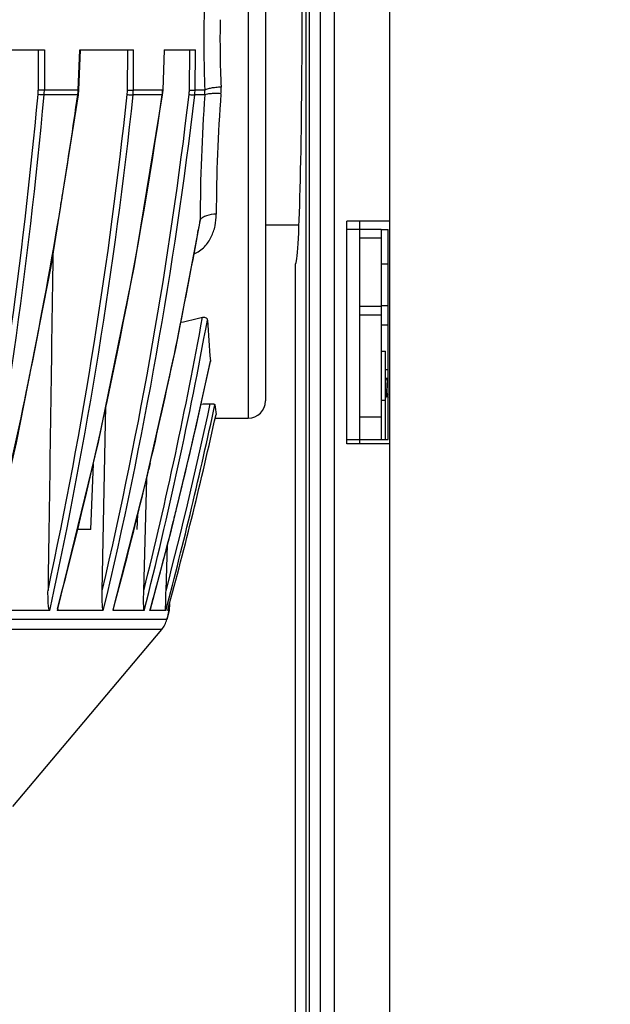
# Model space of a CAD drawing. Header units: millimetres. Extents: x 19266 to 21235, y -89 to 1237.
# Tile 32 of 74: x 19703 to 19772, y 657 to 772. Entities that reach past the tile are written whole.
import ezdxf

# ---------------------------------------------------------------- set-up
doc = ezdxf.new("R2010")
doc.units = ezdxf.units.MM
doc.header["$LTSCALE"] = 16.335
doc.header["$PDMODE"] = 3
doc.header["$PDSIZE"] = 0.3125
doc.layers.get('0').update_dxf_attribs({"linetype": 'CONTINUOUS'})
doc.layers.get('Defpoints').update_dxf_attribs({"linetype": 'CONTINUOUS'})
doc.layers.add('02___PRT_ALL_AXES', color=7, linetype='CONTINUOUS')
doc.layers.add('尺寸线', color=3, linetype='CONTINUOUS', lineweight=13)
doc.styles.get("Standard").update_dxf_attribs({"font": 'SimSun Regular.ttf', "width": 0.8})
doc.dimstyles.new('ISO-25', dxfattribs={"dimtxt": 15, "dimasz": 15, "dimexe": 1.25, "dimexo": 0.625, "dimtad": 1, "dimtoh": 1, "dimdsep": 46, "dimtxsty": 'Standard', "dimcen": 2.5, "dimadec": 0, "dimazin": 0, "dimtfac": 1, "dimtmove": 0, "dimatfit": 3, "dimldrblk": 'CLOSEDBLANK', "dimfxl": 1, "dimarcsym": 0})

# ---------------------------------------------------------------- blocks, each defined once
blk = doc.blocks.new('*D14')
at = {"layer": 'Defpoints', "color": 0, "transparency": 16777216}
for p in [(19739.78, 825.66), (19828.66, 825.66), (19704.47, 491.66)]:
    blk.add_point(p, dxfattribs=at)
at = {"layer": '尺寸线', "color": 0, "lineweight": -2, "transparency": 16777216}
for p, q in [((19740.4, 825.66), (19829.91, 825.66)), ((19828.66, 506.66), (19828.66, 810.66)), ((19705.1, 491.66), (19829.91, 491.66))]:
    blk.add_line(p, q, dxfattribs=at)
at = {"layer": '尺寸线', "color": 0, "transparency": 16777216}
for points in [[(19826.16, 810.66), (19831.16, 810.66), (19828.66, 825.66)], [(19826.16, 506.66), (19831.16, 506.66), (19828.66, 491.66)]]:
    blk.add_solid(points, dxfattribs=at)
at = {"layer": '尺寸线', "color": 0, "transparency": 16777216, "insert": (19818.79, 658.66), "char_height": 15, "attachment_point": 5, "rotation": 90}
blk.add_mtext('334mm [13.15in]', dxfattribs=at)
blk = doc.blocks.new('_ClosedBlank')
at = {"color": 0, "linetype": 'ByBlock', "lineweight": -2}
for p, q in [((-1, 0.1667), (0, 0)), ((-1, 0.1667), (-1, -0.1667)), ((0, 0), (-1, -0.1667))]:
    blk.add_line(p, q, dxfattribs=at)

msp = doc.modelspace()

# ---------------------------------------------------------------- linework, layer by layer
at = {"color": 7, "linetype": 'Continuous'}
for p, q in [((19746.536, 621.663), (19746.536, 825.642)), ((19732.036, 822.36), (19732.036, 727.663)), ((19730.036, 807.24), (19730.036, 725.663)), ((19738.436, 774.231), (19738.436, 622.567)), ((19740.038, 774.231), (19740.038, 622.567)), ((19736.777, 624.995), (19736.777, 773.323)), ((19737.174, 624.995), (19737.174, 773.323)), ((19699.53, 768.663), (19706.25, 768.663)), ((19705.538, 768.663), (19705.535, 763.943)), ((19706.25, 768.663), (19706.247, 763.947)), ((19710.19, 763.947), (19710.386, 768.663)), ((19710.268, 763.94), (19710.464, 768.663)), ((19710.386, 768.663), (19716.658, 768.663)), ((19715.934, 763.943), (19715.965, 768.663)), ((19716.627, 763.947), (19716.658, 768.663)), ((19720.233, 768.663), (19720.051, 763.947)), ((19720.095, 763.941), (19720.278, 768.663)), ((19720.233, 768.663), (19723.881, 768.663)), ((19723.166, 763.943), (19723.222, 768.663)), ((19723.825, 763.947), (19723.881, 768.663)), ((19710.139, 763.379), (19706.22, 763.379)), ((19710.19, 763.947), (19706.247, 763.947)), ((19710.139, 763.379), (19710.217, 763.379)), ((19710.19, 763.947), (19710.268, 763.94)), ((19710.217, 763.379), (19710.268, 763.936)), ((19720, 763.379), (19716.594, 763.379)), ((19720.051, 763.947), (19716.627, 763.947)), ((19720.044, 763.377), (19720, 763.379)), ((19720.044, 763.377), (19720.095, 763.938)), ((19720.095, 763.941), (19720.051, 763.947)), ((19724.972, 763.379), (19723.787, 763.379)), ((19724.967, 763.947), (19723.825, 763.947)), ((19724.419, 748.792), (19724.204, 747.581)), ((19746.536, 748.663), (19741.536, 748.663)), ((19741.536, 722.663), (19741.536, 748.663)), ((19743.036, 737.708), (19743.036, 748.663)), ((19721.564, 733.763), (19724.226, 747.577)), ((19724.226, 747.577), (19724.226, 747.577)), ((19743.036, 747.663), (19741.536, 747.663)), ((19743.036, 747.708), (19745.536, 747.708)), ((19745.536, 747.663), (19746.336, 747.663)), ((19746.336, 723.163), (19746.336, 747.663)), ((19743.036, 746.708), (19745.536, 746.708)), ((19745.536, 743.663), (19746.336, 743.663)), ((19743.036, 738.708), (19745.536, 738.708)), ((19745.536, 738.794), (19746.336, 738.794)), ((19743.036, 737.708), (19745.536, 737.708)), ((19745.536, 733.456), (19746.036, 733.456)), ((19746.036, 723.163), (19746.036, 733.456)), ((19725.617, 732.326), (19725.614, 732.277)), ((19746.036, 730.183), (19746.236, 730.329)), ((19746.036, 730.329), (19746.236, 730.329)), ((19745.536, 727.737), (19746.036, 727.737)), ((19746.036, 727.975), (19746.196, 728.25)), ((19746.188, 728.264), (19746.336, 728.008)), ((19712.996, 705.5), (19713.433, 727.071)), ((19726.176, 725.663), (19730.036, 725.663)), ((19745.536, 725.773), (19743.036, 725.773)), ((19741.536, 723.163), (19746.336, 723.163)), ((19743.036, 722.663), (19743.036, 723.163)), ((19746.536, 722.663), (19741.536, 722.663)), ((19711.652, 712.663), (19711.959, 720.332)), ((19718.604, 720.453), (19718.423, 719.685)), ((19717.839, 705.5), (19718.183, 718.615)), ((19717.063, 712.663), (19717.132, 714.428)), ((19711.652, 712.663), (19710.121, 712.663)), ((19720.436, 705.5), (19720.608, 710.915)), ((19706.871, 703.183), (19706.953, 703.557)), ((19707.778, 703.394), (19707.722, 703.183)), ((19720.844, 703.998), (19720.816, 703.183)), ((19706.871, 703.183), (19698.307, 703.183)), ((19713.124, 703.183), (19707.722, 703.183)), ((19714.263, 703.289), (19714.234, 703.183)), ((19717.888, 703.183), (19714.234, 703.183)), ((19718.579, 703.217), (19718.562, 703.183)), ((19720.404, 703.183), (19718.562, 703.183)), ((19720.816, 703.183), (19720.531, 702.131)), ((19720.816, 703.183), (19720.63, 703.183)), ((19720.531, 702.131), (19452.542, 702.131)), ((19719.932, 700.987), (19453.141, 700.987)), ((19702.561, 680.333), (19719.932, 700.987))]:
    msp.add_line(p, q, dxfattribs=at)
at = {"color": 3, "linetype": 'Continuous'}
for p, q in [((19745.536, 747.708), (19745.536, 723.163)), ((19743.036, 723.163), (19743.036, 737.708)), ((19745.536, 736.528), (19746.336, 736.528))]:
    msp.add_line(p, q, dxfattribs=at)
at = {"color": 7, "linetype": 'Continuous'}
for points in [[(19698.476, 703.529), (19702.982, 722.782), (19707.027, 743.36), (19710.217, 763.379)], [(19707.822, 703.383), (19712.572, 722.846), (19716.767, 743.426), (19720.044, 763.377)], [(19714.285, 703.284), (19718.058, 718.052), (19721.564, 733.763)], [(19718.579, 703.217), (19721.059, 712.628), (19723.531, 722.845), (19725.614, 732.277)]]:
    msp.add_lwpolyline(points, dxfattribs=at)
for centre, radius, start, end in [((19867.032, 769.771), 142.184, 178.43182, 182.3476), ((19856.052, 769.923), 129.32, 179.00793, 182.49835), ((19100.698, 818.963), 607.357, 349.234172, 354.754005), ((19100.985, 818.911), 607.777, 349.068918, 354.757639), ((19699.909, 763.946), 5.626, 354.75506, 359.97087), ((19700.011, 763.963), 6.236, 354.62623, 359.85527), ((19161.077, 822.222), 557.934, 347.92684, 353.95144), ((19161.437, 822.166), 558.261, 347.73336, 353.95533), ((19188.237, 840.487), 537.324, 345.21815, 351.7494), ((19142.823, 843.52), 572.949, 350.79797, 351.9594), ((19704.407, 764.176), 5.787, 352.08355, 354.90796), ((19704.401, 764.177), 5.793, 354.90779, 357.73158), ((19198.748, 825.331), 528.025, 346.88286, 353.26781), ((19199.055, 825.292), 528.372, 346.6379, 353.27079), ((19710.771, 763.977), 5.163, 353.94002, 359.62752), ((19710.902, 763.994), 5.725, 353.83544, 359.53476), ((19714.629, 764.149), 5.425, 351.83943, 354.84247), ((19714.629, 764.149), 5.426, 354.84263, 357.86797), ((19718.316, 764.001), 4.85, 353.26098, 359.31849), ((19718.442, 764.018), 5.384, 353.18437, 359.2484), ((19921.076, 748.643), 196.657, 175.70266, 179.95674), ((19720.188, 763.625), 4.79, 357.06027, 3.8624), ((19905.811, 749.613), 179.509, 175.5562, 180.04833), ((19720.527, 764.009), 6.334, 355.59325, 2.50739), ((19143.569, 843.401), 572.193, 350.64621, 350.79777), ((19145.093, 843.139), 570.647, 348.68269, 350.64732), ((19692.129, 753.31), 32.604, 349.87226, 352.03438), ((19217.132, 838.12), 515.092, 346.79476, 349.87634), ((19225.008, 828.036), 507.837, 346.03728, 349.72333), ((19225.236, 828.01), 508.22, 345.78172, 349.69491), ((19915.619, 749.027), 190.734, 183.58663, 185.02326), ((19234.57, 835.774), 501.826, 346.10553, 348.10356), ((19146.461, 842.869), 569.253, 348.44542, 348.6823), ((19148.345, 842.472), 567.327, 346.71344, 348.44658), ((19730.036, 727.663), 2, 270, 0), ((19238.478, 830.804), 498.538, 345.16768, 348.00736), ((19238.369, 830.804), 498.086, 345.42947, 348.01059), ((19919.168, 749.376), 194.301, 186.54898, 186.88841), ((19241.504, 833.371), 496.498, 344.79858, 347.5192), ((19218.183, 837.878), 514.014, 344.82076, 346.70641), ((19234.84, 835.709), 501.548, 345.90148, 346.10533), ((19234.984, 835.673), 501.399, 344.67821, 345.90153), ((19238.042, 833.296), 500, 344.79157, 344.91651), ((19717.636, 702.918), 3, 319.93459, 344.79157)]:
    msp.add_arc(centre, radius, start, end, dxfattribs=at)
for centre, major_axis, ratio, start_param, end_param in [((19602.282, 773.663), (179.255, -1.868), 0.2675725, -0.8354959, -0.8162695), ((19617.759, 773.663), (364.822, -1.719), 0.1314865, -1.2732078, -1.2701237)]:
    msp.add_ellipse(centre, major_axis=major_axis, ratio=ratio, start_param=start_param, end_param=end_param, dxfattribs=at)
for points, knots in [([(19706.22, 763.379), (19706.109, 763.372), (19705.871, 763.384), (19705.636, 763.409), (19705.511, 763.432)], [0, 0, 0, 0, 0.4672817, 1, 1, 1, 1]), ([(19706.247, 763.947), (19706.136, 763.94), (19705.899, 763.937), (19705.661, 763.939), (19705.535, 763.943)], [0, 0, 0, 0, 0.4678547, 1, 1, 1, 1]), ([(19715.905, 763.432), (19716.033, 763.411), (19716.262, 763.386), (19716.494, 763.37), (19716.594, 763.379)], [0, 0, 0, 0, 0.5624588, 1, 1, 1, 1]), ([(19715.934, 763.943), (19716.064, 763.939), (19716.295, 763.937), (19716.526, 763.939), (19716.627, 763.947)], [0, 0, 0, 0, 0.5621458, 1, 1, 1, 1]), ([(19723.133, 763.432), (19723.261, 763.412), (19723.444, 763.39), (19723.663, 763.377), (19723.752, 763.375), (19723.787, 763.379)], [0, 0, 0, 0, 0.5918493, 0.8389942, 1, 1, 1, 1]), ([(19723.166, 763.943), (19723.296, 763.939), (19723.515, 763.938), (19723.736, 763.938), (19723.825, 763.947)], [0, 0, 0, 0, 0.5918441, 1, 1, 1, 1]), ([(19726.855, 764.286), (19726.652, 764.278), (19726.264, 764.25), (19725.729, 764.18), (19725.3, 764.085), (19725.056, 764.001), (19724.967, 763.947)], [0, 0, 0, 0, 0.3156263, 0.6038379, 0.8381989, 1, 1, 1, 1]), ([(19726.842, 763.522), (19726.644, 763.536), (19726.264, 763.551), (19725.736, 763.537), (19725.309, 763.486), (19725.063, 763.425), (19724.972, 763.379)], [0, 0, 0, 0, 0.3160701, 0.6036042, 0.8373978, 1, 1, 1, 1]), ([(19723.7, 744.845), (19724.165, 745.005), (19724.978, 745.582), (19725.765, 746.772), (19726.207, 748.088), (19726.303, 749.004), (19726.302, 749.462)], [0, 0, 0, 0, 0.2630591, 0.5110051, 0.7547086, 1, 1, 1, 1]), ([(19726.302, 749.462), (19725.913, 749.462), (19725.351, 749.386), (19724.726, 749.098), (19724.496, 748.9), (19724.419, 748.792)], [0, 0, 0, 0, 0.567998, 0.8063308, 1, 1, 1, 1]), ([(19724.698, 737.437), (19724.77, 737.454), (19724.917, 737.463), (19725.11, 737.388), (19725.227, 737.25), (19725.255, 737.145), (19725.258, 737.095)], [0, 0, 0, 0, 0.2997658, 0.5745726, 0.8003148, 1, 1, 1, 1]), ([(19746.252, 731.305), (19746.252, 731.306), (19746.25, 731.308), (19746.248, 731.311), (19746.246, 731.311)], [0, 0, 0, 0, 0.3364749, 1, 1, 1, 1]), ([(19746.036, 730.183), (19746.043, 730.081), (19746.056, 729.872), (19746.074, 729.558), (19746.09, 729.294), (19746.102, 729.089), (19746.112, 728.945), (19746.121, 728.811), (19746.131, 728.688), (19746.14, 728.578), (19746.149, 728.482), (19746.158, 728.403), (19746.167, 728.347), (19746.173, 728.311), (19746.178, 728.291), (19746.182, 728.276), (19746.186, 728.267), (19746.188, 728.264)], [0, 0, 0, 0, 0.1589468, 0.3256736, 0.4908234, 0.5698795, 0.6450918, 0.7153998, 0.779812, 0.8374284, 0.8874439, 0.9291674, 0.9620471, 0.9750391, 0.9856928, 0.9939989, 1, 1, 1, 1]), ([(19746.236, 730.329), (19746.245, 730.159), (19746.262, 729.811), (19746.286, 729.297), (19746.306, 728.879), (19746.323, 728.573), (19746.332, 728.433), (19746.336, 728.367)], [0, 0, 0, 0, 0.2605872, 0.5314908, 0.7862466, 0.8996702, 1, 1, 1, 1]), ([(19725.59, 727.336), (19725.717, 727.341), (19725.892, 727.33), (19726.071, 727.283), (19726.132, 727.237), (19726.135, 727.215)], [0, 0, 0, 0, 0.6613453, 0.8828143, 1, 1, 1, 1]), ([(19706.871, 703.183), (19706.858, 703.183), (19706.832, 703.212), (19706.804, 703.281), (19706.777, 703.391), (19706.753, 703.531), (19706.728, 703.727), (19706.706, 703.978), (19706.688, 704.283), (19706.676, 704.592), (19706.667, 705.005), (19706.667, 705.316), (19706.67, 705.524)], [0, 0, 0, 0, 0.0169454, 0.0410284, 0.097485, 0.1580796, 0.2204371, 0.3477117, 0.4767801, 0.6068387, 0.737521, 1, 1, 1, 1]), ([(19713.124, 703.183), (19713.113, 703.183), (19713.094, 703.215), (19713.075, 703.279), (19713.055, 703.39), (19713.039, 703.527), (19713.027, 703.672), (19713.017, 703.819), (19713.006, 704.019), (19712.997, 704.272), (19712.991, 704.577), (19712.989, 704.986), (19712.992, 705.294), (19712.996, 705.5)], [0, 0, 0, 0, 0.0143535, 0.0374395, 0.0932748, 0.1537669, 0.2162241, 0.2797599, 0.3439752, 0.4736864, 0.6044703, 0.7359224, 1, 1, 1, 1]), ([(19717.888, 703.183), (19717.879, 703.183), (19717.87, 703.219), (19717.861, 703.259), (19717.855, 703.321), (19717.847, 703.409), (19717.84, 703.527), (19717.834, 703.672), (19717.83, 703.819), (19717.826, 704.019), (19717.824, 704.272), (19717.824, 704.577), (19717.828, 704.987), (19717.834, 705.294), (19717.839, 705.5)], [0, 0, 0, 0, 0.0119091, 0.0342305, 0.0609498, 0.0896465, 0.150102, 0.2126719, 0.2763969, 0.340847, 0.4711089, 0.6025036, 0.7345983, 1, 1, 1, 1]), ([(19720.404, 703.183), (19720.402, 703.183), (19720.401, 703.195), (19720.399, 703.208), (19720.398, 703.232), (19720.396, 703.269), (19720.395, 703.321), (19720.394, 703.386), (19720.394, 703.455), (19720.394, 703.55), (19720.394, 703.672), (19720.396, 703.819), (19720.399, 704.019), (19720.403, 704.272), (19720.41, 704.577), (19720.421, 704.986), (19720.43, 705.294), (19720.436, 705.5)], [0, 0, 0, 0, 0.003069, 0.0104591, 0.0205976, 0.0323975, 0.0589842, 0.0876313, 0.1174831, 0.1481054, 0.2107634, 0.2746104, 0.3392013, 0.4697753, 0.601501, 0.7339326, 1, 1, 1, 1]), ([(19707.822, 703.383), (19707.811, 703.341), (19707.792, 703.278), (19707.761, 703.211), (19707.735, 703.183), (19707.722, 703.183)], [0, 0, 0, 0, 0.5795707, 0.8271481, 1, 1, 1, 1]), ([(19714.285, 703.284), (19714.279, 703.261), (19714.269, 703.23), (19714.249, 703.183), (19714.234, 703.183)], [0, 0, 0, 0, 0.6190581, 1, 1, 1, 1])]:
    msp.add_open_spline(points, degree=3, knots=knots, dxfattribs=at)
msp.add_open_spline([(19707.236, 744.669), (19707.05, 731.621), (19706.861, 718.572), (19706.67, 705.524)], degree=3, dxfattribs=at)
at = {"layer": '02___PRT_ALL_AXES', "color": 7, "linetype": 'Continuous'}
for p, q in [((19735.942, 748.163), (19732.036, 748.163)), ((19735.536, 621.663), (19735.536, 743.663)), ((19746.036, 731.311), (19746.246, 731.311))]:
    msp.add_line(p, q, dxfattribs=at)
msp.add_ellipse((19735.536, 773.663), major_axis=(0, 30), ratio=0.0261859, start_param=3.1415927, end_param=6.2831853, dxfattribs=at)

# ---------------------------------------------------------------- dimensions: what is measured, and where the dimension line sits
at = {"layer": '尺寸线'}
dim = msp.add_linear_dim(base=(19828.662, 825.663), p1=(19704.475, 491.663), p2=(19739.777, 825.663), angle=90, dimstyle='ISO-25', override={"dimpost": 'mm'}, dxfattribs=at)
dim.commit()
dim.dimension.update_dxf_attribs({"geometry": '*D14', "text_midpoint": (19818.787, 658.663)})

doc.saveas('drawing.dxf')
